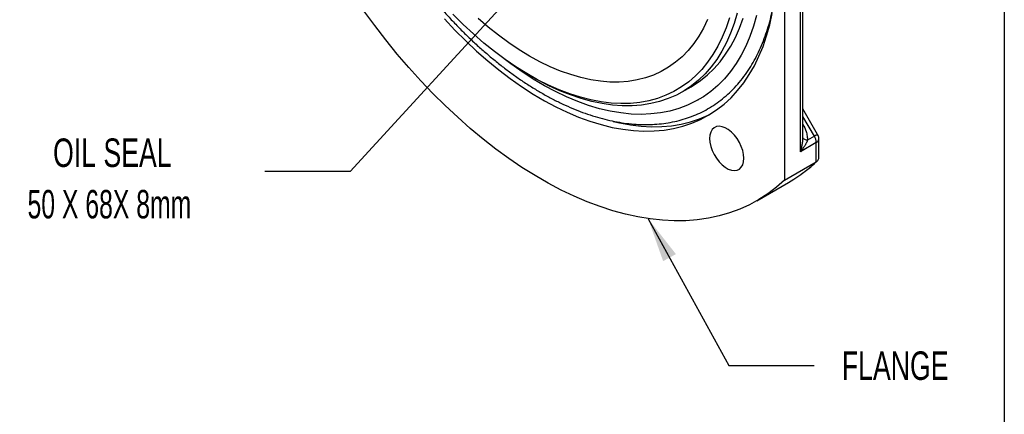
# Model space of a CAD drawing. Header units: inches. Extents: x 0.2 to 10.8, y 0.2 to 8.2.
# Tile 4 of 5: x 7.9 to 10.8, y 4.8 to 6. Entities that reach past the tile are written whole.
import ezdxf

# ---------------------------------------------------------------- set-up
doc = ezdxf.new("R2010")
doc.units = ezdxf.units.IN
doc.header["$MEASUREMENT"] = 0
doc.layers.add('TEXT', color=140, linetype='Continuous', lineweight=25)
doc.styles.add('SLDTEXTSTYLE0', font='TXT', dxfattribs={"width": 0.7})
doc.styles.add('SLDTEXTSTYLE1', font='TXT', dxfattribs={"width": 0.65})
doc.dimstyles.new('SLDDIMSTYLE6', dxfattribs={"dimtxt": 0.18, "dimasz": 0.13, "dimexe": 0, "dimexo": 0.0625, "dimgap": 0, "dimtad": 0, "dimtih": 1, "dimtoh": 1, "dimdec": 0, "dimrnd": 1e-09, "dimzin": 0, "dimdsep": 46, "dimtxsty": 'Standard', "dimsah": 1, "dimcen": 0.09, "dimadec": 0, "dimazin": 0, "dimtfac": 0.13, "dimtdec": 0, "dimtofl": 0, "dimtmove": 0, "dimatfit": 3, "dimfxl": 0, "dimfrac": 2, "dimtolj": 1, "dimtzin": 0, "dimarcsym": 0})

# ---------------------------------------------------------------- blocks, each defined once
blk = doc.blocks.new('SW_NOTE_0_6')
at = {"layer": 'TEXT', "color": 0, "attachment_point": 2}
for s, insert, char_height, style in [('OIL SEAL', (-0.4462, 0.0968), 0.08333, 'SLDTEXTSTYLE0'), ('50 X 68X 8mm', (-0.4548, -0.0537), 0.083333, 'SLDTEXTSTYLE1')]:
    blk.add_mtext(s, dxfattribs=dict(at, insert=insert, char_height=char_height, style=style))

msp = doc.modelspace()

# ---------------------------------------------------------------- linework, layer by layer
for p, q in [((10.1069, 6.7454), (10.1069, 5.5042)), ((10.1533, 5.5873), (10.1533, 6.7159)), ((10.161, 5.6283), (10.161, 6.6963)), ((9.3608, 5.8109), (9.3701, 5.8056)), ((9.8077, 5.7622), (9.8337, 5.7773)), ((9.8555, 5.7395), (9.8566, 5.7401)), ((10.2039, 5.6379), (10.161, 5.7122)), ((10.1943, 5.6324), (10.161, 5.69)), ((10.1943, 5.6324), (10.1741, 5.6207)), ((10.2074, 5.5706), (10.2074, 5.6248)), ((10.1997, 5.6141), (10.1533, 5.5873)), ((10.1997, 5.5578), (10.1997, 5.6141)), ((10.1069, 5.5042), (10.1997, 5.5578)), ((10.0262, 5.4438), (10.119, 5.4974))]:
    msp.add_line(p, q)
at = {"flags": 128}
for points in [[(10.1069, 5.5042), (10.0832, 5.4833), (10.0582, 5.4643), (10.032, 5.4472), (10.0046, 5.4322), (9.9761, 5.4192), (9.9465, 5.4082), (9.9159, 5.3993), (9.8844, 5.3926), (9.8519, 5.3879), (9.8186, 5.3853), (9.7845, 5.3849), (9.7498, 5.3866), (9.7143, 5.3904), (9.6783, 5.3963), (9.6418, 5.4043), (9.6048, 5.4144), (9.5674, 5.4266), (9.5297, 5.4408), (9.4917, 5.457), (9.4536, 5.4752), (9.4154, 5.4954), (9.3771, 5.5175), (9.3389, 5.5415), (9.3008, 5.5672), (9.2629, 5.5948), (9.2252, 5.6241), (9.1878, 5.6551), (9.1508, 5.6878), (9.1142, 5.7219), (9.0782, 5.7576), (9.0428, 5.7947), (9.008, 5.8332), (8.9739, 5.873), (8.9406, 5.914), (8.9082, 5.9561), (8.8766, 5.9993)], [(9.112, 5.9761), (9.1428, 5.9432), (9.1742, 5.9117), (9.2062, 5.8817), (9.2386, 5.8532), (9.2714, 5.8263), (9.3044, 5.8011), (9.3377, 5.7777), (9.3712, 5.756), (9.4046, 5.7362), (9.4381, 5.7183), (9.4715, 5.7024), (9.5047, 5.6884), (9.5376, 5.6764), (9.5702, 5.6664), (9.6024, 5.6585), (9.6341, 5.6527), (9.6652, 5.649), (9.6957, 5.6474), (9.7255, 5.6479), (9.7545, 5.6505), (9.7826, 5.6552), (9.8099, 5.6619), (9.8361, 5.6708), (9.8613, 5.6817), (9.8854, 5.6946), (9.9084, 5.7095), (9.9301, 5.7264), (9.9506, 5.7452), (9.9697, 5.7659), (9.9875, 5.7884), (10.0039, 5.8126), (10.0189, 5.8386), (10.0323, 5.8662), (10.0443, 5.8954), (10.0547, 5.9262), (10.0636, 5.9583), (10.0709, 5.9919)], [(9.9685, 5.9926), (9.9596, 5.9625), (9.9491, 5.9337), (9.9371, 5.9066), (9.9236, 5.8811), (9.9087, 5.8572), (9.8923, 5.8352), (9.8745, 5.8149), (9.8553, 5.7965), (9.8349, 5.78), (9.8133, 5.7655), (9.7905, 5.753), (9.7665, 5.7426), (9.7416, 5.7341), (9.7156, 5.7278), (9.6887, 5.7236), (9.661, 5.7215), (9.6325, 5.7215), (9.6033, 5.7236), (9.5735, 5.7278), (9.5431, 5.7342), (9.5123, 5.7426), (9.4811, 5.7531), (9.4496, 5.7656), (9.4179, 5.7801), (9.3861, 5.7966), (9.3701, 5.8056)], [(9.9457, 5.9788), (9.936, 5.9496), (9.9247, 5.922), (9.9119, 5.8959), (9.8977, 5.8715), (9.882, 5.8488), (9.8649, 5.828), (9.8464, 5.809), (9.8266, 5.7919), (9.8056, 5.7767), (9.7834, 5.7635), (9.76, 5.7524), (9.7356, 5.7433), (9.7101, 5.7363), (9.6837, 5.7314), (9.6565, 5.7286), (9.6284, 5.7279), (9.5996, 5.7293), (9.5702, 5.7329), (9.5402, 5.7385), (9.5097, 5.7463), (9.4788, 5.7561), (9.4476, 5.768), (9.4162, 5.7819), (9.3846, 5.7977), (9.353, 5.8155), (9.3214, 5.8352), (9.2899, 5.8567), (9.2585, 5.88), (9.2275, 5.905), (9.1968, 5.9316), (9.1666, 5.9598), (9.1369, 5.9895)], [(9.8819, 5.9742), (9.8699, 5.9489), (9.8564, 5.9253), (9.8414, 5.9034), (9.8251, 5.8833), (9.8073, 5.865), (9.7883, 5.8487), (9.768, 5.8343), (9.7466, 5.8219), (9.7239, 5.8115), (9.7003, 5.8032), (9.6756, 5.797), (9.65, 5.7929), (9.6236, 5.7909), (9.5964, 5.791), (9.5685, 5.7933), (9.54, 5.7976), (9.5109, 5.8041), (9.4815, 5.8126), (9.4516, 5.8232), (9.4215, 5.8359), (9.3913, 5.8505), (9.3609, 5.8671), (9.3306, 5.8856), (9.3003, 5.9059), (9.2702, 5.928), (9.2404, 5.9518), (9.2109, 5.9773)], [(10.0254, 5.9853), (10.0165, 5.9542), (10.006, 5.9245), (9.994, 5.8964), (9.9805, 5.8699), (9.9655, 5.8451), (9.9491, 5.822), (9.9312, 5.8007), (9.912, 5.7813), (9.8915, 5.7638), (9.8698, 5.7482), (9.8468, 5.7346), (9.8228, 5.7231), (9.7976, 5.7136), (9.7714, 5.7061), (9.7443, 5.7008), (9.7163, 5.6976), (9.6875, 5.6964), (9.658, 5.6974), (9.6278, 5.7006), (9.597, 5.7058), (9.5657, 5.7131), (9.534, 5.7225), (9.5019, 5.7339), (9.4696, 5.7474), (9.4371, 5.7629), (9.4044, 5.7803), (9.3718, 5.7996), (9.3392, 5.8208), (9.3068, 5.8438), (9.2864, 5.8591)], [(9.8337, 5.7773), (9.8394, 5.7806), (9.861, 5.7951), (9.8814, 5.8116), (9.9005, 5.83), (9.9183, 5.8502), (9.9347, 5.8723), (9.9497, 5.8961), (9.9632, 5.9216), (9.9752, 5.9488), (9.9857, 5.9775)], [(9.6056, 5.6758), (9.6246, 5.6714), (9.6563, 5.6656), (9.6875, 5.6619), (9.718, 5.6602), (9.7477, 5.6607), (9.7767, 5.6633), (9.8049, 5.668), (9.8321, 5.6748), (9.8584, 5.6836), (9.8836, 5.6945), (9.8935, 5.6995)], [(9.988, 5.5679), (9.9872, 5.5791), (9.9847, 5.5908), (9.9805, 5.6027), (9.975, 5.6145), (9.9681, 5.6256), (9.9603, 5.6358), (9.9516, 5.6446), (9.9426, 5.6518), (9.9333, 5.6571), (9.9242, 5.6604), (9.9156, 5.6615), (9.9077, 5.6605), (9.9009, 5.6572), (9.8953, 5.6519), (9.8912, 5.6447), (9.8887, 5.6359), (9.8878, 5.6258), (9.8887, 5.6147), (9.8912, 5.6029), (9.8953, 5.591), (9.9009, 5.5792), (9.9077, 5.5681), (9.9156, 5.558), (9.9242, 5.5491), (9.9333, 5.5419), (9.9426, 5.5366), (9.9516, 5.5333), (9.9603, 5.5322), (9.9681, 5.5332), (9.975, 5.5365), (9.9805, 5.5418), (9.9847, 5.549), (9.9872, 5.5578), (9.988, 5.5679)], [(10.1741, 5.6207), (10.1713, 5.6214), (10.1687, 5.6221), (10.1664, 5.623), (10.1645, 5.6239), (10.163, 5.625), (10.1619, 5.626), (10.1612, 5.6272), (10.161, 5.6283)], [(10.2039, 5.6379), (10.2035, 5.6377), (10.2024, 5.637), (10.2004, 5.6359), (10.1976, 5.6343), (10.1943, 5.6324)], [(10.119, 5.4974), (10.1341, 5.5065), (10.1551, 5.5207)]]:
    msp.add_lwpolyline(points, dxfattribs=at)
for centre, radius, start, end in [((10.1619, 5.6128), 0.0379, 1.9565, 31.1437), ((10.1945, 5.6259), 0.0129, 293.6888, 355.0689), ((9.9025, 5.8703), 0.4313, 305.8505, 313.5676)]:
    msp.add_arc(centre, radius, start, end)
for points, knots in [([(9.2847, 7.3825), (9.2785, 7.3847), (9.2627, 7.3902), (9.2374, 7.3974), (9.2089, 7.4042), (9.1806, 7.4093), (9.1527, 7.4127), (9.1251, 7.4145), (9.098, 7.4146), (9.0713, 7.413), (9.0451, 7.4096), (9.0195, 7.4045), (8.9945, 7.3975), (8.9702, 7.3888), (8.9466, 7.3782), (8.9237, 7.3657), (8.9017, 7.3514), (8.8805, 7.3351), (8.8604, 7.3168), (8.8413, 7.2966), (8.8233, 7.2744), (8.8072, 7.2511), (8.7929, 7.2271), (8.7802, 7.2025), (8.7689, 7.1767), (8.7587, 7.1497), (8.7499, 7.1215), (8.7423, 7.0921), (8.736, 7.0618), (8.7311, 7.0304), (8.7275, 6.9981), (8.7251, 6.9649), (8.7241, 6.931), (8.7245, 6.8963), (8.7261, 6.861), (8.7291, 6.8251), (8.7333, 6.7887), (8.7389, 6.7518), (8.7457, 6.7146), (8.7537, 6.6771), (8.763, 6.6394), (8.7735, 6.6015), (8.7851, 6.5637), (8.7978, 6.5259), (8.8117, 6.4884), (8.8264, 6.4512), (8.842, 6.4149), (8.8579, 6.3802), (8.8729, 6.3491), (8.8867, 6.3223), (8.902, 6.2934), (8.9209, 6.2596), (8.9395, 6.2286), (8.9563, 6.2016), (8.9709, 6.1789), (8.9888, 6.1522), (9.0081, 6.1247), (9.0289, 6.0965), (9.0509, 6.0679), (9.0739, 6.0394), (9.0979, 6.0112), (9.1227, 5.9835), (9.1483, 5.9563), (9.1745, 5.9299), (9.2014, 5.9044), (9.2287, 5.8798), (9.2565, 5.8563), (9.2847, 5.8339), (9.3132, 5.8127), (9.3419, 5.7927), (9.3708, 5.7741), (9.3999, 5.7568), (9.4291, 5.7409), (9.4583, 5.7264), (9.4874, 5.7134), (9.5165, 5.702), (9.5455, 5.6921), (9.5743, 5.6837), (9.6028, 5.677), (9.6311, 5.6719), (9.659, 5.6684), (9.6866, 5.6666), (9.7137, 5.6665), (9.7404, 5.6682), (9.7666, 5.6715), (9.7922, 5.6767), (9.8172, 5.6836), (9.8415, 5.6924), (9.8651, 5.7029), (9.888, 5.7154), (9.91, 5.7298), (9.9311, 5.7461), (9.9513, 5.7643), (9.9704, 5.7845), (9.9884, 5.8067), (10.0045, 5.83), (10.0188, 5.8541), (10.0314, 5.8786), (10.0428, 5.9044), (10.053, 5.9315), (10.0618, 5.9597), (10.0693, 5.9884), (10.0732, 6.0081), (10.075, 6.0176)], [0, 0, 0, 0, 0.00638, 0.016399, 0.026435, 0.036487, 0.046559, 0.056652, 0.06677, 0.076918, 0.0871, 0.097326, 0.107604, 0.117943, 0.128358, 0.13886, 0.149463, 0.160177, 0.171011, 0.181973, 0.193065, 0.204289, 0.214408, 0.224546, 0.2347, 0.244866, 0.255041, 0.265223, 0.27541, 0.285599, 0.295788, 0.305976, 0.316161, 0.326343, 0.336519, 0.346689, 0.356852, 0.367007, 0.377153, 0.387287, 0.397407, 0.407509, 0.417587, 0.427631, 0.437626, 0.447543, 0.457323, 0.466823, 0.475597, 0.482584, 0.488862, 0.49949, 0.510743, 0.515237, 0.522704, 0.530444, 0.538736, 0.547381, 0.556297, 0.565421, 0.574707, 0.584121, 0.593638, 0.603238, 0.612906, 0.622631, 0.632403, 0.642214, 0.652059, 0.661932, 0.67183, 0.68175, 0.69169, 0.701647, 0.71162, 0.721609, 0.731613, 0.741632, 0.751668, 0.761721, 0.771792, 0.781885, 0.792004, 0.802151, 0.812334, 0.82256, 0.832837, 0.843177, 0.853591, 0.864094, 0.874697, 0.88541, 0.896244, 0.907206, 0.918299, 0.929522, 0.939642, 0.94978, 0.959933, 0.970099, 0.980274, 0.990457, 1, 1, 1, 1]), ([(10.161, 5.6673), (10.1644, 5.6604), (10.1698, 5.6493), (10.1735, 5.6333), (10.1739, 5.6249), (10.1741, 5.6207)], [0, 0, 0, 0, 0.462638, 0.738455, 1, 1, 1, 1]), ([(10.1533, 5.5873), (10.1537, 5.5884), (10.1544, 5.5904), (10.1553, 5.5933), (10.156, 5.5957), (10.1569, 5.5991), (10.1579, 5.6033), (10.1591, 5.6087), (10.1599, 5.614), (10.1606, 5.6192), (10.1609, 5.6239), (10.161, 5.6269), (10.161, 5.6283)], [0, 0, 0, 0, 0.08379, 0.156252, 0.217388, 0.267197, 0.408017, 0.531339, 0.665507, 0.788279, 0.899739, 1, 1, 1, 1]), ([(10.1741, 5.6207), (10.1738, 5.62), (10.1733, 5.6184), (10.1722, 5.6159), (10.171, 5.6132), (10.1696, 5.6105), (10.1679, 5.6075), (10.1659, 5.6041), (10.1633, 5.6002), (10.1604, 5.5961), (10.157, 5.5917), (10.1547, 5.5889), (10.1533, 5.5873)], [0, 0, 0, 0, 0.0656059, 0.1361699, 0.2117311, 0.2923213, 0.3779668, 0.4686892, 0.5919941, 0.7328256, 0.8437534, 1, 1, 1, 1]), ([(10.2073, 5.6248), (10.2073, 5.6255), (10.2074, 5.6278), (10.2065, 5.6324), (10.2049, 5.6358), (10.2039, 5.6379)], [0, 0, 0, 0, 0.163604, 0.494707, 1, 1, 1, 1]), ([(10.1997, 5.5578), (10.2009, 5.5586), (10.2032, 5.5602), (10.2056, 5.5633), (10.2071, 5.5668), (10.2073, 5.5694), (10.2074, 5.5706)], [0, 0, 0, 0, 0.252145, 0.508744, 0.756058, 1, 1, 1, 1]), ([(10.1564, 5.5219), (10.1611, 5.5253), (10.1741, 5.5346), (10.1891, 5.547), (10.1989, 5.5567), (10.2014, 5.5591)], [0, 0, 0, 0, 0.29766, 0.825827, 1, 1, 1, 1])]:
    msp.add_open_spline(points, degree=3, knots=knots)
at = {"layer": 'TEXT'}
msp.add_line((10.75, 8.25), (10.75, 0.25), dxfattribs=at)

# ---------------------------------------------------------------- block references
msp.add_blockref('SW_NOTE_0_6', (8.5867, 5.5291), dxfattribs=at)

# ---------------------------------------------------------------- texts
at = {"layer": 'TEXT', "insert": (10.4308, 5.0031), "char_height": 0.08333, "attachment_point": 2, "style": 'SLDTEXTSTYLE0'}
msp.add_mtext('FLANGE', dxfattribs=at)

# ---------------------------------------------------------------- leaders
at = {"layer": 'TEXT'}
for points in [[(9.7282, 6.5027), (8.8367, 5.5291), (8.5867, 5.5291)], [(9.7079, 5.3913), (9.9441, 4.9622), (10.1941, 4.9622)]]:
    msp.add_leader(points, dimstyle='SLDDIMSTYLE6', dxfattribs=at)

doc.saveas('drawing.dxf')
